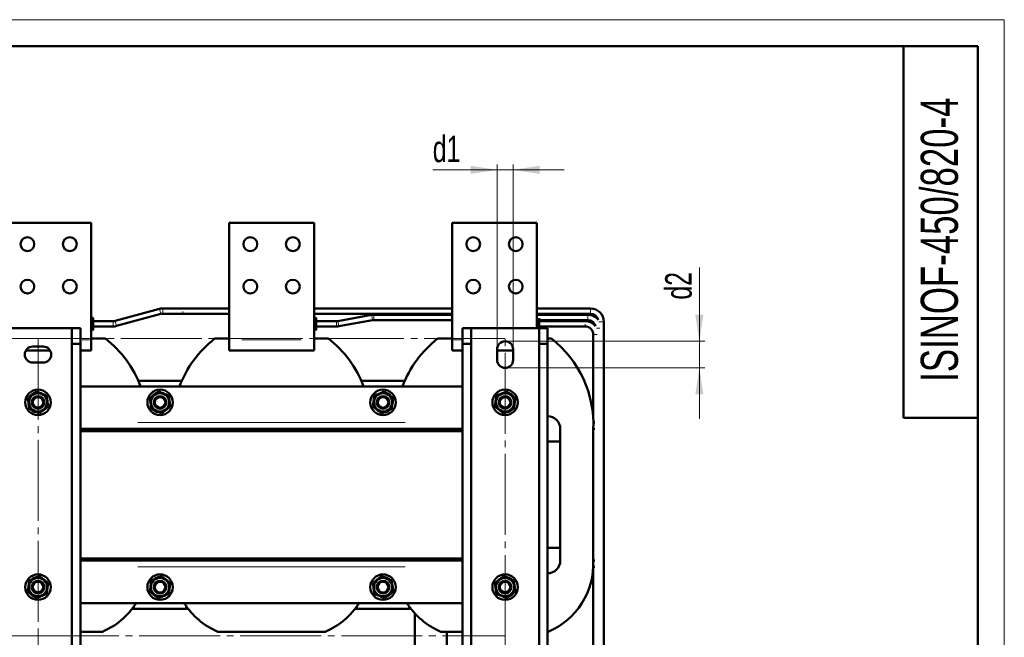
# Model space of a CAD drawing. Header units: millimetres. Extents: x 0 to 1485, y 0 to 2100.
# Tile 7 of 7: x 558 to 1485, y 1518 to 2100. Entities that reach past the tile are written whole.
import ezdxf

# ---------------------------------------------------------------- set-up
doc = ezdxf.new("R2010")
doc.units = ezdxf.units.MM
doc.header["$LTSCALE"] = 5
doc.linetypes.add('SLD-Осевая', pattern=[19.05, 15.24, -1.27, 1.27, -1.27])
doc.linetypes.add('SLD-Сплошная', pattern=[0])
doc.styles.add('SLDTEXTSTYLE0', font='TXT', dxfattribs={"width": 0.7})
doc.styles.add('SLDTEXTSTYLE1', font='TXT', dxfattribs={"width": 0.7, "bigfont": 'bigfont'})
doc.dimstyles.new('SLDDIMSTYLE0', dxfattribs={"dimtxt": 25, "dimasz": 25, "dimexe": 0, "dimexo": 0.0625, "dimgap": 6.25, "dimtad": 2, "dimdec": 1, "dimrnd": 1e-09, "dimzin": 12, "dimdsep": 46, "dimtxsty": 'SLDTEXTSTYLE0', "dimsah": 1, "dimcen": 0.09, "dimadec": 0, "dimazin": 3, "dimtfac": 1, "dimtdec": 3, "dimtofl": 0, "dimtmove": 0, "dimatfit": 3, "dimfxl": 1, "dimfrac": 2, "dimtolj": 1, "dimtzin": 12, "dimarcsym": 0})
doc.dimstyles.new('SLDDIMSTYLE1', dxfattribs={"dimtxt": 25, "dimasz": 25, "dimexe": 0, "dimexo": 0.0625, "dimgap": 6.25, "dimtad": 2, "dimdec": 1, "dimrnd": 1e-09, "dimzin": 12, "dimdsep": 46, "dimtxsty": 'SLDTEXTSTYLE0', "dimsah": 1, "dimcen": 0.09, "dimadec": 0, "dimazin": 3, "dimtfac": 1, "dimtdec": 3, "dimtmove": 0, "dimatfit": 0, "dimfxl": 1, "dimfrac": 2, "dimtolj": 1, "dimtzin": 12, "dimarcsym": 0})

# ---------------------------------------------------------------- blocks, each defined once
blk = doc.blocks.new('_D_2')
at = {"color": 7, "linetype": 'SLD-Сплошная', "lineweight": 0}
for p, q in [((574.78, 1519.55), (574.78, 1249.59)), ((1014.78, 1519.55), (1014.78, 1249.59)), ((574.78, 1254.59), (1014.78, 1254.59))]:
    blk.add_line(p, q, dxfattribs=at)
at = {"color": 7, "linetype": 'SLD-Сплошная', "lineweight": 18}
for points in [[(574.78, 1254.59), (599.78, 1250.75), (599.78, 1258.44)], [(1014.78, 1254.59), (989.78, 1258.44), (989.78, 1250.75)]]:
    blk.add_solid(points, dxfattribs=at)
at = {"color": 7, "linetype": 'SLD-Сплошная', "lineweight": 18, "insert": (779.68, 1286.82), "char_height": 25, "attachment_point": 1, "style": 'SLDTEXTSTYLE1'}
blk.add_mtext('Ш1', dxfattribs=at)
blk = doc.blocks.new('_D_3')
at = {"color": 7, "linetype": 'SLD-Сплошная', "lineweight": 0}
for p, q in [((574.73, 1799.6), (429.78, 1799.6)), ((434.78, 1799.6), (434.78, 1519.6)), ((574.73, 1519.6), (429.78, 1519.6))]:
    blk.add_line(p, q, dxfattribs=at)
at = {"color": 7, "linetype": 'SLD-Сплошная', "lineweight": 18}
for points in [[(434.78, 1799.6), (430.94, 1774.6), (438.63, 1774.6)], [(434.78, 1519.6), (438.63, 1544.6), (430.94, 1544.6)]]:
    blk.add_solid(points, dxfattribs=at)
at = {"color": 7, "linetype": 'SLD-Сплошная', "lineweight": 18, "insert": (402.56, 1647.17), "char_height": 25, "attachment_point": 1, "rotation": 90, "style": 'SLDTEXTSTYLE1'}
blk.add_mtext('Г1', dxfattribs=at)
blk = doc.blocks.new('_D_4')
at = {"color": 7, "linetype": 'SLD-Сплошная', "lineweight": 0}
for p, q in [((1197.76, 1797.1), (1197.76, 1866.56)), ((1014.83, 1797.1), (1202.76, 1797.1)), ((1197.76, 1797.1), (1197.76, 1772.1)), ((1014.83, 1772.1), (1202.76, 1772.1)), ((1197.76, 1772.1), (1197.76, 1724.02))]:
    blk.add_line(p, q, dxfattribs=at)
at = {"color": 7, "linetype": 'SLD-Сплошная', "lineweight": 18}
for points in [[(1197.76, 1797.1), (1201.61, 1822.1), (1193.91, 1822.1)], [(1197.76, 1772.1), (1193.91, 1747.1), (1201.61, 1747.1)]]:
    blk.add_solid(points, dxfattribs=at)
at = {"color": 7, "linetype": 'SLD-Сплошная', "lineweight": 18, "insert": (1165.53, 1836.35), "char_height": 25, "attachment_point": 1, "rotation": 90, "style": 'SLDTEXTSTYLE0'}
blk.add_mtext('d2', dxfattribs=at)
blk = doc.blocks.new('_D_6')
at = {"color": 7, "linetype": 'SLD-Сплошная', "lineweight": 0}
for p, q in [((1007.28, 1958.6), (946.63, 1958.6)), ((1007.28, 1789.65), (1007.28, 1963.6)), ((1007.28, 1958.6), (1022.28, 1958.6)), ((1022.28, 1789.65), (1022.28, 1963.6)), ((1022.28, 1958.6), (1070.36, 1958.6))]:
    blk.add_line(p, q, dxfattribs=at)
at = {"color": 7, "linetype": 'SLD-Сплошная', "lineweight": 18}
for points in [[(1007.28, 1958.6), (982.28, 1962.44), (982.28, 1954.75)], [(1022.28, 1958.6), (1047.28, 1954.75), (1047.28, 1962.44)]]:
    blk.add_solid(points, dxfattribs=at)
at = {"color": 7, "linetype": 'SLD-Сплошная', "lineweight": 18, "insert": (946.63, 1990.83), "char_height": 25, "attachment_point": 1, "style": 'SLDTEXTSTYLE0'}
blk.add_mtext('d1', dxfattribs=at)

msp = doc.modelspace()

# ---------------------------------------------------------------- linework, layer by layer
at = {"color": 7, "linetype": 'SLD-Сплошная', "lineweight": 18}
for p, q in [((0, 2100), (1485, 2100)), ((1485, 2100), (1485, 0))]:
    msp.add_line(p, q, dxfattribs=at)
at = {"color": 7, "linetype": 'SLD-Сплошная', "lineweight": 50}
for p, q in [((1460, 2075), (100, 2075)), ((1390, 2075), (1390, 1725)), ((1460, 25), (1460, 2075)), ((544.78, 1908.6), (624.78, 1908.6)), ((624.78, 1908.6), (624.78, 1798.6)), ((754.78, 1908.6), (834.78, 1908.6)), ((754.78, 1908.6), (754.78, 1798.6)), ((834.78, 1908.6), (834.78, 1798.6)), ((964.78, 1908.6), (1044.78, 1908.6)), ((964.78, 1908.6), (964.78, 1798.6)), ((1044.78, 1908.6), (1044.78, 1809.6)), ((689.25, 1827.66), (647.51, 1816.36)), ((711.19, 1828.1), (692.52, 1828.1)), ((754.78, 1828.1), (711.19, 1828.1)), ((964.78, 1828.1), (834.78, 1828.1)), ((1095.26, 1828.1), (1044.78, 1828.1)), ((626.78, 1819.12), (624.78, 1819.12)), ((648.82, 1811.53), (690.56, 1822.84)), ((692.52, 1823.1), (711.19, 1823.1)), ((711.19, 1823.1), (754.78, 1823.1)), ((834.78, 1823.1), (964.78, 1823.1)), ((836.78, 1819.12), (834.78, 1819.12)), ((888.96, 1821.9), (857.31, 1816.22)), ((964.78, 1822.1), (891.17, 1822.1)), ((1044.78, 1823.1), (1095.26, 1823.1)), ((1092.76, 1822.1), (1044.78, 1822.1)), ((1046.78, 1818.78), (1046.78, 1818.69)), ((606.78, 1809.6), (542.78, 1809.6)), ((614.78, 1809.6), (606.78, 1809.6)), ((606.78, 1794.6), (606.78, 1809.6)), ((614.78, 1809.6), (614.78, 1794.6)), ((626.78, 1817.44), (626.78, 1809.75)), ((645.55, 1816.1), (626.78, 1816.1)), ((626.78, 1811.1), (645.55, 1811.1)), ((836.78, 1817.44), (836.78, 1809.75)), ((855.99, 1816.1), (836.78, 1816.1)), ((836.78, 1811.1), (855.99, 1811.1)), ((858.2, 1811.3), (889.85, 1816.98)), ((891.17, 1817.1), (964.78, 1817.1)), ((982.78, 1809.6), (974.78, 1809.6)), ((974.78, 1809.6), (974.78, 1794.6)), ((982.78, 1809.6), (982.78, 1794.6)), ((1046.78, 1809.6), (982.78, 1809.6)), ((1046.78, 1817.44), (1046.78, 1809.75)), ((1046.78, 1817.1), (1092.76, 1817.1)), ((1090.26, 1816.1), (1046.78, 1816.1)), ((1046.78, 1811.1), (1090.26, 1811.1)), ((1054.78, 1809.6), (1046.78, 1809.6)), ((1046.78, 1794.6), (1046.78, 1809.6)), ((1054.78, 1794.6), (1054.78, 1809.6)), ((1107.76, 1497.11), (1107.76, 1815.6)), ((624.78, 1808.07), (626.78, 1808.07)), ((624.78, 1799.6), (638.39, 1799.6)), ((741.18, 1799.6), (754.78, 1799.6)), ((834.78, 1808.07), (836.78, 1808.07)), ((834.78, 1799.6), (848.39, 1799.6)), ((951.18, 1799.6), (964.78, 1799.6)), ((1054.78, 1799.6), (1058.39, 1799.6)), ((1097.76, 1803.6), (1097.76, 1724.24)), ((569.78, 1792.1), (579.78, 1792.1)), ((606.78, 1794.6), (614.78, 1794.6)), ((606.78, 1444.6), (606.78, 1794.6)), ((614.78, 1794.6), (614.78, 1444.6)), ((624.78, 1798.6), (624.78, 1788.6)), ((754.78, 1798.6), (754.78, 1788.6)), ((834.78, 1798.6), (834.78, 1788.6)), ((964.78, 1798.6), (964.78, 1788.6)), ((982.78, 1794.6), (974.78, 1794.6)), ((974.78, 1794.6), (974.78, 1444.6)), ((982.78, 1794.6), (982.78, 1444.6)), ((1046.78, 1444.6), (1046.78, 1794.6)), ((1046.78, 1794.6), (1054.78, 1794.6)), ((1054.78, 1794.6), (1054.78, 1444.6)), ((586.13, 1788.6), (563.44, 1788.6)), ((624.78, 1788.6), (614.78, 1788.6)), ((834.78, 1788.6), (754.78, 1788.6)), ((974.78, 1788.6), (964.78, 1788.6)), ((1007.28, 1779.6), (1007.28, 1789.6)), ((1022.28, 1788.6), (1007.28, 1788.6)), ((1022.28, 1789.6), (1022.28, 1779.6)), ((579.78, 1777.1), (569.78, 1777.1)), ((974.78, 1754.6), (614.78, 1754.6)), ((710.25, 1759.92), (669.32, 1759.92)), ((920.25, 1759.92), (879.32, 1759.92)), ((569.54, 1731.62), (568.71, 1732.23)), ((569.54, 1731.62), (569.68, 1731.97)), ((571.34, 1731.28), (571.13, 1730.78)), ((684.54, 1731.62), (683.71, 1732.23)), ((684.54, 1731.62), (684.68, 1731.97)), ((686.34, 1731.28), (686.13, 1730.78)), ((903.44, 1730.78), (903.23, 1731.28)), ((904.88, 1731.97), (905.03, 1731.62)), ((905.9, 1732.26), (905.03, 1731.62)), ((1018.44, 1730.78), (1018.23, 1731.28)), ((1019.88, 1731.97), (1020.03, 1731.62)), ((1020.9, 1732.26), (1020.03, 1731.62)), ((1099.38, 1720.6), (1097.88, 1720.6)), ((1390, 1725), (1460, 1725)), ((634.78, 1714.6), (614.78, 1714.6)), ((614.78, 1712.6), (634.78, 1712.6)), ((974.78, 1712.6), (614.78, 1712.6)), ((744.78, 1714.6), (634.78, 1714.6)), ((634.78, 1712.6), (634.78, 1714.6)), ((634.78, 1712.6), (634.78, 1712.6)), ((646.78, 1712.6), (646.78, 1714.6)), ((677.8, 1714.6), (677.78, 1714.22)), ((677.78, 1714.22), (677.78, 1712.6)), ((677.8, 1714.6), (701.77, 1714.6)), ((701.78, 1714.22), (701.77, 1714.6)), ((701.78, 1712.6), (701.78, 1714.22)), ((732.78, 1712.6), (732.78, 1714.6)), ((844.78, 1714.6), (744.78, 1714.6)), ((744.78, 1712.6), (744.78, 1714.6)), ((744.78, 1712.6), (844.78, 1712.6)), ((744.78, 1712.6), (744.78, 1712.6)), ((789.78, 1712.6), (789.78, 1712.6)), ((799.78, 1712.6), (799.78, 1712.6)), ((954.78, 1714.6), (844.78, 1714.6)), ((844.78, 1712.6), (844.78, 1714.6)), ((844.78, 1712.6), (844.78, 1712.6)), ((856.78, 1712.6), (856.78, 1714.6)), ((887.8, 1714.6), (887.78, 1714.22)), ((887.78, 1714.22), (887.78, 1712.6)), ((887.8, 1714.6), (911.77, 1714.6)), ((911.78, 1714.22), (911.77, 1714.6)), ((911.78, 1712.6), (911.78, 1714.22)), ((942.78, 1712.6), (942.78, 1714.6)), ((974.78, 1714.6), (954.78, 1714.6)), ((954.78, 1712.6), (954.78, 1714.6)), ((954.78, 1712.6), (974.78, 1712.6)), ((954.78, 1712.6), (954.78, 1712.6)), ((1066.78, 1590.6), (1066.78, 1714.6)), ((1066.78, 1714.6), (1066.78, 1702.6)), ((1097.76, 1714.6), (1099.38, 1714.6)), ((1097.78, 1714.22), (1097.78, 1590.66)), ((1066.78, 1702.6), (1054.78, 1702.6)), ((1054.78, 1602.6), (1066.78, 1602.6)), ((1066.78, 1602.6), (1066.78, 1590.6)), ((634.78, 1592.59), (614.78, 1592.59)), ((974.78, 1592.59), (614.78, 1592.59)), ((614.78, 1590.59), (634.78, 1590.59)), ((634.78, 1592.59), (634.78, 1590.59)), ((634.78, 1592.59), (634.78, 1592.59)), ((634.78, 1590.59), (744.78, 1590.59)), ((646.78, 1590.6), (646.78, 1592.59)), ((677.78, 1592.59), (677.78, 1590.66)), ((701.78, 1590.59), (677.79, 1590.59)), ((701.78, 1590.66), (701.78, 1592.59)), ((732.78, 1590.6), (732.78, 1592.59)), ((744.78, 1592.59), (744.78, 1590.59)), ((844.78, 1592.59), (744.78, 1592.59)), ((744.78, 1592.59), (744.78, 1592.59)), ((744.78, 1590.59), (844.78, 1590.59)), ((789.78, 1592.59), (789.78, 1592.59)), ((799.78, 1592.59), (799.78, 1592.59)), ((844.78, 1592.59), (844.78, 1590.59)), ((844.78, 1592.59), (844.78, 1592.59)), ((844.78, 1590.59), (954.78, 1590.59)), ((856.78, 1590.6), (856.78, 1592.59)), ((887.78, 1592.59), (887.78, 1590.66)), ((911.78, 1590.59), (887.79, 1590.59)), ((911.78, 1590.66), (911.78, 1592.59)), ((942.78, 1590.6), (942.78, 1592.59)), ((954.78, 1592.59), (954.78, 1590.59)), ((974.78, 1592.59), (954.78, 1592.59)), ((954.78, 1592.59), (954.78, 1592.59)), ((954.78, 1590.59), (974.78, 1590.59)), ((1099.38, 1590.59), (1097.76, 1590.59)), ((1099.38, 1584.59), (1097.76, 1584.59)), ((1097.76, 1584.21), (1097.76, 1502.11)), ((568.67, 1572.93), (569.54, 1573.57)), ((569.68, 1573.22), (569.54, 1573.57)), ((571.13, 1574.41), (571.34, 1573.91)), ((683.67, 1572.93), (684.54, 1573.57)), ((684.68, 1573.22), (684.54, 1573.57)), ((686.13, 1574.41), (686.34, 1573.91)), ((903.23, 1573.91), (903.44, 1574.41)), ((905.03, 1573.57), (904.88, 1573.22)), ((905.03, 1573.57), (905.86, 1572.96)), ((1018.23, 1573.91), (1018.44, 1574.41)), ((1020.03, 1573.57), (1019.88, 1573.22)), ((1020.03, 1573.57), (1020.86, 1572.96)), ((614.78, 1550.59), (974.78, 1550.59)), ((663.43, 1545.28), (665.78, 1545.28)), ((665.78, 1545.28), (713.78, 1545.28)), ((713.78, 1545.28), (716.14, 1545.28)), ((873.43, 1545.28), (875.78, 1545.28)), ((875.78, 1545.28), (923.78, 1545.28)), ((923.78, 1545.28), (926.14, 1545.28)), ((929.78, 1540.91), (929.78, 1484.61)), ((635.4, 1523.6), (614.78, 1523.6)), ((845.4, 1523.6), (744.17, 1523.6)), ((974.78, 1523.6), (954.17, 1523.6)), ((959.78, 1523.6), (959.78, 1484.61)), ((1055.4, 1523.6), (1054.78, 1523.6))]:
    msp.add_line(p, q, dxfattribs=at)
at = {"color": 8, "linetype": 'SLD-Сплошная', "lineweight": 18}
for p, q in [((689.25, 1827.66), (690.56, 1822.84)), ((692.52, 1828.1), (692.52, 1823.1)), ((1095.26, 1823.1), (1095.26, 1828.1)), ((626.48, 1818.69), (625.08, 1818.69)), ((836.48, 1818.69), (835.08, 1818.69)), ((888.96, 1821.9), (889.41, 1819.44)), ((889.41, 1819.44), (889.85, 1816.98)), ((891.17, 1822.1), (891.17, 1817.1)), ((1046.48, 1818.69), (1045.08, 1818.69)), ((1092.76, 1822.1), (1092.76, 1817.1)), ((625.08, 1817.44), (626.48, 1817.44)), ((626.48, 1809.75), (625.08, 1809.75)), ((645.55, 1816.1), (645.55, 1813.6)), ((645.55, 1813.6), (645.55, 1811.1)), ((647.51, 1816.36), (648.82, 1811.53)), ((835.08, 1817.44), (836.48, 1817.44)), ((836.48, 1809.75), (835.08, 1809.75)), ((855.99, 1816.1), (855.99, 1811.1)), ((857.31, 1816.22), (858.2, 1811.3)), ((1045.08, 1817.44), (1046.48, 1817.44)), ((1046.48, 1809.75), (1045.08, 1809.75)), ((1102.76, 1809.6), (1100.71, 1809.6)), ((1104.01, 1809.6), (1102.76, 1809.6)), ((1103.21, 1815.6), (1107.76, 1815.6)), ((625.08, 1808.5), (626.48, 1808.5)), ((835.08, 1808.5), (836.48, 1808.5)), ((1100.26, 1803.6), (1097.76, 1803.6)), ((1101.51, 1803.6), (1100.26, 1803.6)), ((616.28, 1798.6), (623.28, 1798.6)), ((766.78, 1798.6), (822.78, 1798.6)), ((966.28, 1798.6), (973.28, 1798.6)), ((920.78, 1720.6), (668.78, 1720.6)), ((668.78, 1584.59), (920.78, 1584.59)), ((665.78, 1545.76), (665.78, 1548.04)), ((713.78, 1545.76), (713.78, 1548.04)), ((875.78, 1545.76), (875.78, 1548.04)), ((923.78, 1545.76), (923.78, 1548.04))]:
    msp.add_line(p, q, dxfattribs=at)
at = {"color": 7, "linetype": 'SLD-Осевая', "lineweight": 18}
for p, q in [((1014.78, 1799.6), (574.78, 1799.6)), ((574.78, 1799.6), (574.78, 1519.6)), ((1014.78, 1519.6), (1014.78, 1799.6)), ((574.78, 1519.6), (1014.78, 1519.6))]:
    msp.add_line(p, q, dxfattribs=at)
at = {"color": 7, "linetype": 'SLD-Сплошная', "lineweight": 50, "flags": 128}
for points in [[(574.27, 1730.06), (572.92, 1730.23), (571.13, 1730.78)], [(689.27, 1730.06), (687.92, 1730.23), (686.13, 1730.78)], [(903.44, 1730.78), (901.65, 1730.23), (900.63, 1730.08)], [(1018.44, 1730.78), (1016.65, 1730.23), (1015.63, 1730.08)], [(571.13, 1574.41), (572.92, 1574.96), (573.94, 1575.11)], [(686.13, 1574.41), (687.92, 1574.96), (688.94, 1575.11)], [(900.3, 1575.13), (901.65, 1574.96), (903.44, 1574.41)], [(1015.3, 1575.13), (1016.65, 1574.96), (1018.44, 1574.41)]]:
    msp.add_lwpolyline(points, dxfattribs=at)
at = {"color": 7, "linetype": 'SLD-Сплошная', "lineweight": 50}
for centre, radius in [((564.78, 1888.6), 6.5), ((604.78, 1888.6), 6.5), ((774.78, 1888.6), 6.5), ((814.78, 1888.6), 6.5), ((984.78, 1888.6), 6.5), ((1024.78, 1888.6), 6.5), ((564.78, 1848.6), 6.5), ((604.78, 1848.6), 6.5), ((774.78, 1848.6), 6.5), ((814.78, 1848.6), 6.5), ((984.78, 1848.6), 6.5), ((1024.78, 1848.6), 6.5), ((574.78, 1739.6), 12), ((574.78, 1739.6), 8.63), ((574.78, 1739.6), 6), ((574.78, 1739.6), 4.96), ((689.78, 1739.6), 12), ((689.78, 1739.6), 8.63), ((689.78, 1739.6), 6), ((689.78, 1739.6), 5), ((899.78, 1739.6), 12), ((899.78, 1739.6), 8.63), ((899.78, 1739.6), 6), ((899.78, 1739.6), 5), ((1014.78, 1739.6), 12), ((1014.78, 1739.6), 8.63), ((1014.78, 1739.6), 6), ((1014.78, 1739.6), 4.96), ((574.78, 1565.59), 12), ((689.78, 1565.59), 12), ((899.78, 1565.59), 12), ((1014.78, 1565.59), 12), ((574.78, 1565.59), 8.63), ((574.78, 1565.59), 6), ((574.78, 1565.59), 4.96), ((689.78, 1565.59), 8.63), ((689.78, 1565.59), 6), ((689.78, 1565.59), 5), ((899.78, 1565.59), 8.63), ((899.78, 1565.59), 6), ((899.78, 1565.59), 5), ((1014.78, 1565.59), 8.63), ((1014.78, 1565.59), 6), ((1014.78, 1565.59), 4.96)]:
    msp.add_circle(centre, radius, dxfattribs=at)
for centre, radius, start, end in [((692.52, 1815.6), 12.5, 90, 105.15287), ((1095.26, 1815.6), 12.5, 0, 90), ((692.52, 1815.6), 7.5, 90, 105.15287), ((891.17, 1809.6), 12.5, 90, 100.18312), ((1092.76, 1809.6), 12.5, 38.47066, 90), ((1095.26, 1815.6), 7.5, 13.70108, 90), ((645.55, 1823.6), 7.5, 270, 285.15287), ((645.55, 1823.6), 12.5, 270, 285.15287), ((855.99, 1823.6), 7.5, 270, 280.18312), ((855.99, 1823.6), 12.5, 270, 280.18312), ((891.17, 1809.6), 7.5, 90, 100.18312), ((1090.26, 1803.6), 12.5, 38.46833, 89.99066), ((1090.26, 1803.6), 7.5, 360, 90), ((1092.76, 1809.6), 7.5, 13.69087, 90), ((575.88, 1718.98), 102.01, 20.43704, 52.21608), ((803.68, 1718.98), 102.01, 127.78392, 159.56296), ((785.88, 1718.98), 102.01, 20.43704, 52.21608), ((1013.68, 1718.98), 102.01, 127.78392, 159.56296), ((995.88, 1718.98), 102.01, 357.32686, 52.21608), ((569.78, 1784.6), 7.5, 90, 270), ((579.78, 1784.6), 7.5, 270, 90), ((1014.78, 1789.6), 7.5, 0, 180), ((1014.78, 1779.6), 7.5, 180, 0), ((574.78, 1739.6), 9.55, 110.38723, 145.31678), ((689.78, 1739.6), 9.55, 110.38723, 145.31678), ((899.78, 1739.6), 9.55, 35.8139, 71.22311), ((1014.78, 1739.6), 9.55, 35.8139, 71.22311), ((574.78, 1739.6), 9.55, 236.67553, 247.47733), ((689.78, 1739.6), 9.55, 236.67553, 247.47733), ((899.78, 1739.6), 9.55, 292.52267, 303.32447), ((1014.78, 1739.6), 9.55, 292.52267, 303.32447), ((1054.78, 1714.6), 12, 0, 90), ((1054.78, 1590.6), 12, 270, 0), ((1028.22, 1587.7), 69.63, 292.98017, 2.43598), ((574.78, 1565.59), 9.55, 112.52267, 123.32447), ((689.78, 1565.59), 9.55, 112.52267, 123.32447), ((899.78, 1565.59), 9.55, 56.67553, 67.47733), ((1014.78, 1565.59), 9.55, 56.67553, 67.47733), ((574.78, 1565.59), 9.55, 215.8139, 251.22311), ((689.78, 1565.59), 9.55, 215.8139, 251.22311), ((899.78, 1565.59), 9.55, 290.38723, 325.31678), ((1014.78, 1565.59), 9.55, 290.38723, 325.31678), ((608.22, 1587.7), 69.63, 292.98017, 327.79421), ((771.35, 1587.7), 69.63, 212.20579, 247.01983), ((818.22, 1587.7), 69.63, 292.98017, 327.79421), ((981.35, 1587.7), 69.63, 212.20579, 247.01983)]:
    msp.add_arc(centre, radius, start, end, dxfattribs=at)
at = {"color": 8, "linetype": 'SLD-Сплошная', "lineweight": 18}
for points, knots in [([(711.19, 1828.03), (711.19, 1828), (711.19, 1827.93), (711.19, 1827.58), (711.19, 1827.37)], [0, 0, 0, 0, 0.381022, 1, 1, 1, 1]), ([(711.19, 1825.23), (711.19, 1825.03), (711.19, 1824.5), (711.19, 1824.09), (711.19, 1823.83)], [0, 0, 0, 0, 0.381022, 1, 1, 1, 1]), ([(1090.26, 1816.02), (1090.26, 1816), (1090.26, 1815.93), (1090.26, 1815.58), (1090.26, 1815.37)], [0, 0, 0, 0, 0.381021, 1, 1, 1, 1]), ([(1090.26, 1813.23), (1090.26, 1813.03), (1090.26, 1812.5), (1090.26, 1812.09), (1090.26, 1811.83)], [0, 0, 0, 0, 0.381021, 1, 1, 1, 1])]:
    msp.add_open_spline(points, degree=3, knots=knots, dxfattribs=at)
at = {"color": 7, "linetype": 'SLD-Сплошная', "lineweight": 50}
for points, knots in [([(626.78, 1819.12), (626.78, 1819.12), (626.78, 1819.12), (626.78, 1819.1), (626.78, 1819.08), (626.78, 1819.05), (626.78, 1819), (626.78, 1818.93), (626.78, 1818.82), (626.78, 1818.74), (626.78, 1818.69)], [0, 0, 0, 0, 0.101331, 0.202381, 0.303357, 0.404464, 0.505908, 0.67067, 0.83507, 1, 1, 1, 1]), ([(626.78, 1818.69), (626.78, 1818.68), (626.78, 1818.65), (626.78, 1818.6), (626.78, 1818.54), (626.78, 1818.46), (626.78, 1818.34), (626.78, 1818.18), (626.78, 1818.01), (626.78, 1817.82), (626.78, 1817.63), (626.78, 1817.5), (626.78, 1817.44)], [0, 0, 0, 0, 0.0612896, 0.1223697, 0.1835321, 0.2450677, 0.3722395, 0.5000694, 0.6272313, 0.7550708, 0.8773622, 1, 1, 1, 1]), ([(836.78, 1819.12), (836.78, 1819.12), (836.78, 1819.12), (836.78, 1819.1), (836.78, 1819.08), (836.78, 1819.05), (836.78, 1819), (836.78, 1818.93), (836.78, 1818.82), (836.78, 1818.74), (836.78, 1818.69)], [0, 0, 0, 0, 0.101331, 0.202381, 0.303357, 0.404464, 0.505908, 0.67067, 0.83507, 1, 1, 1, 1]), ([(836.78, 1818.69), (836.78, 1818.68), (836.78, 1818.65), (836.78, 1818.6), (836.78, 1818.54), (836.78, 1818.46), (836.78, 1818.34), (836.78, 1818.18), (836.78, 1818.01), (836.78, 1817.82), (836.78, 1817.63), (836.78, 1817.5), (836.78, 1817.44)], [0, 0, 0, 0, 0.06129, 0.12237, 0.183532, 0.245068, 0.372239, 0.500069, 0.627231, 0.755071, 0.877362, 1, 1, 1, 1]), ([(1046.78, 1818.69), (1046.78, 1818.68), (1046.78, 1818.65), (1046.78, 1818.6), (1046.78, 1818.54), (1046.78, 1818.46), (1046.78, 1818.34), (1046.78, 1818.18), (1046.78, 1818.01), (1046.78, 1817.82), (1046.78, 1817.63), (1046.78, 1817.5), (1046.78, 1817.44)], [0, 0, 0, 0, 0.06129, 0.12237, 0.183532, 0.245068, 0.372239, 0.500069, 0.627231, 0.755071, 0.877362, 1, 1, 1, 1]), ([(626.78, 1809.75), (626.78, 1809.49), (626.78, 1809.23), (626.78, 1808.79), (626.78, 1808.61), (626.78, 1808.5)], [0, 0, 0, 0, 0.5, 0.5, 1, 1, 1, 1]), ([(836.78, 1809.75), (836.78, 1809.49), (836.78, 1809.23), (836.78, 1808.79), (836.78, 1808.61), (836.78, 1808.5)], [0, 0, 0, 0, 0.5, 0.5, 1, 1, 1, 1]), ([(626.78, 1808.5), (626.78, 1808.38), (626.78, 1808.15), (626.78, 1808.03), (626.78, 1808.07), (626.78, 1808.07)], [0, 0, 0, 0, 0.489276, 0.978551, 1, 1, 1, 1]), ([(836.78, 1808.5), (836.78, 1808.38), (836.78, 1808.15), (836.78, 1808.03), (836.78, 1808.07), (836.78, 1808.07)], [0, 0, 0, 0, 0.489276, 0.978551, 1, 1, 1, 1]), ([(573.43, 1749.9), (572.76, 1749.38), (572.08, 1748.86), (570.71, 1747.81), (570.02, 1747.28), (568.97, 1746.48), (568.61, 1746.21), (567.92, 1745.67), (567.57, 1745.41), (566.54, 1744.62), (565.86, 1744.09), (565.18, 1743.58)], [0, 0, 0, 0, 0.25, 0.25, 0.5, 0.5, 0.625, 0.625, 0.75, 0.75, 1, 1, 1, 1]), ([(583.03, 1745.92), (582.25, 1746.24), (581.46, 1746.57), (579.87, 1747.23), (579.06, 1747.57), (577.84, 1748.07), (577.43, 1748.24), (576.62, 1748.58), (576.22, 1748.75), (575.01, 1749.25), (574.22, 1749.58), (573.43, 1749.9)], [0, 0, 0, 0, 0.25, 0.25, 0.5, 0.5, 0.625, 0.625, 0.75, 0.75, 1, 1, 1, 1]), ([(584.38, 1735.62), (584.27, 1736.46), (584.16, 1737.3), (583.94, 1739.02), (583.82, 1739.88), (583.65, 1741.2), (583.59, 1741.64), (583.48, 1742.51), (583.42, 1742.94), (583.25, 1744.23), (583.14, 1745.08), (583.03, 1745.92)], [0, 0, 0, 0, 0.25, 0.25, 0.5, 0.5, 0.625, 0.625, 0.75, 0.75, 1, 1, 1, 1]), ([(688.43, 1749.9), (687.76, 1749.38), (687.08, 1748.86), (685.71, 1747.81), (685.02, 1747.28), (683.97, 1746.48), (683.61, 1746.21), (682.92, 1745.67), (682.57, 1745.41), (681.54, 1744.62), (680.86, 1744.09), (680.18, 1743.58)], [0, 0, 0, 0, 0.25, 0.25, 0.5, 0.5, 0.625, 0.625, 0.75, 0.75, 1, 1, 1, 1]), ([(698.03, 1745.92), (697.25, 1746.24), (696.46, 1746.57), (694.87, 1747.23), (694.06, 1747.57), (692.84, 1748.07), (692.43, 1748.24), (691.62, 1748.58), (691.22, 1748.75), (690.01, 1749.25), (689.22, 1749.58), (688.43, 1749.9)], [0, 0, 0, 0, 0.25, 0.25, 0.5, 0.5, 0.625, 0.625, 0.75, 0.75, 1, 1, 1, 1]), ([(699.38, 1735.62), (699.27, 1736.46), (699.16, 1737.3), (698.94, 1739.02), (698.82, 1739.88), (698.65, 1741.2), (698.59, 1741.64), (698.48, 1742.51), (698.42, 1742.94), (698.25, 1744.23), (698.14, 1745.08), (698.03, 1745.92)], [0, 0, 0, 0, 0.25, 0.25, 0.5, 0.5, 0.625, 0.625, 0.75, 0.75, 1, 1, 1, 1]), ([(891.54, 1745.92), (891.43, 1745.08), (891.32, 1744.23), (891.09, 1742.52), (890.98, 1741.65), (890.8, 1740.34), (890.75, 1739.9), (890.63, 1739.03), (890.58, 1738.6), (890.41, 1737.31), (890.3, 1736.46), (890.18, 1735.62)], [0, 0, 0, 0, 0.25, 0.25, 0.5, 0.5, 0.625, 0.625, 0.75, 0.75, 1, 1, 1, 1]), ([(901.14, 1749.9), (900.35, 1749.58), (899.56, 1749.25), (897.96, 1748.58), (897.15, 1748.25), (895.94, 1747.75), (895.54, 1747.58), (894.72, 1747.24), (894.32, 1747.07), (893.11, 1746.57), (892.32, 1746.25), (891.54, 1745.92)], [0, 0, 0, 0, 0.25, 0.25, 0.5, 0.5, 0.625, 0.625, 0.75, 0.75, 1, 1, 1, 1]), ([(909.38, 1743.58), (908.71, 1744.09), (908.03, 1744.61), (906.66, 1745.66), (905.97, 1746.2), (904.92, 1747), (904.57, 1747.27), (903.87, 1747.81), (903.52, 1748.07), (902.49, 1748.86), (901.81, 1749.38), (901.14, 1749.9)], [0, 0, 0, 0, 0.25, 0.25, 0.5, 0.5, 0.625, 0.625, 0.75, 0.75, 1, 1, 1, 1]), ([(1006.54, 1745.92), (1006.43, 1745.08), (1006.32, 1744.23), (1006.09, 1742.52), (1005.98, 1741.65), (1005.8, 1740.34), (1005.75, 1739.9), (1005.63, 1739.03), (1005.58, 1738.6), (1005.41, 1737.31), (1005.3, 1736.46), (1005.18, 1735.62)], [0, 0, 0, 0, 0.25, 0.25, 0.5, 0.5, 0.625, 0.625, 0.75, 0.75, 1, 1, 1, 1]), ([(1016.14, 1749.9), (1015.35, 1749.58), (1014.56, 1749.25), (1012.96, 1748.58), (1012.15, 1748.25), (1010.94, 1747.75), (1010.54, 1747.58), (1009.72, 1747.24), (1009.32, 1747.07), (1008.11, 1746.57), (1007.32, 1746.25), (1006.54, 1745.92)], [0, 0, 0, 0, 0.25, 0.25, 0.5, 0.5, 0.625, 0.625, 0.75, 0.75, 1, 1, 1, 1]), ([(1024.38, 1743.58), (1023.71, 1744.09), (1023.03, 1744.61), (1021.66, 1745.66), (1020.97, 1746.2), (1019.92, 1747), (1019.57, 1747.27), (1018.87, 1747.81), (1018.52, 1748.07), (1017.49, 1748.86), (1016.81, 1749.38), (1016.14, 1749.9)], [0, 0, 0, 0, 0.25, 0.25, 0.5, 0.5, 0.625, 0.625, 0.75, 0.75, 1, 1, 1, 1]), ([(565.18, 1743.58), (565.29, 1742.74), (565.41, 1741.89), (565.63, 1740.18), (565.74, 1739.31), (565.92, 1738), (565.97, 1737.56), (566.09, 1736.69), (566.15, 1736.25), (566.31, 1734.97), (566.43, 1734.12), (566.54, 1733.27)], [0, 0, 0, 0, 0.25, 0.25, 0.5, 0.5, 0.625, 0.625, 0.75, 0.75, 1, 1, 1, 1]), ([(576.14, 1729.29), (576.81, 1729.81), (577.49, 1730.33), (578.86, 1731.38), (579.55, 1731.91), (580.6, 1732.72), (580.96, 1732.99), (581.65, 1733.52), (582, 1733.79), (583.03, 1734.58), (583.71, 1735.1), (584.38, 1735.62)], [0, 0, 0, 0, 0.25, 0.25, 0.5, 0.5, 0.625, 0.625, 0.75, 0.75, 1, 1, 1, 1]), ([(680.18, 1743.58), (680.29, 1742.74), (680.41, 1741.89), (680.63, 1740.18), (680.74, 1739.31), (680.92, 1738), (680.97, 1737.56), (681.09, 1736.69), (681.15, 1736.25), (681.31, 1734.97), (681.43, 1734.12), (681.54, 1733.27)], [0, 0, 0, 0, 0.25, 0.25, 0.5, 0.5, 0.625, 0.625, 0.75, 0.75, 1, 1, 1, 1]), ([(691.14, 1729.29), (691.81, 1729.81), (692.49, 1730.33), (693.86, 1731.38), (694.55, 1731.91), (695.6, 1732.72), (695.96, 1732.99), (696.65, 1733.52), (697, 1733.79), (698.03, 1734.58), (698.71, 1735.1), (699.38, 1735.62)], [0, 0, 0, 0, 0.25, 0.25, 0.5, 0.5, 0.625, 0.625, 0.75, 0.75, 1, 1, 1, 1]), ([(890.18, 1735.62), (890.86, 1735.1), (891.54, 1734.58), (892.91, 1733.53), (893.6, 1733), (894.65, 1732.19), (895, 1731.92), (895.7, 1731.39), (896.05, 1731.12), (897.08, 1730.33), (897.76, 1729.81), (898.43, 1729.29)], [0, 0, 0, 0, 0.25, 0.25, 0.5, 0.5, 0.625, 0.625, 0.75, 0.75, 1, 1, 1, 1]), ([(908.03, 1733.27), (908.14, 1734.11), (908.25, 1734.96), (908.48, 1736.67), (908.59, 1737.54), (908.76, 1738.85), (908.82, 1739.29), (908.94, 1740.16), (908.99, 1740.6), (909.16, 1741.89), (909.27, 1742.74), (909.38, 1743.58)], [0, 0, 0, 0, 0.25, 0.25, 0.5, 0.5, 0.625, 0.625, 0.75, 0.75, 1, 1, 1, 1]), ([(1005.18, 1735.62), (1005.86, 1735.1), (1006.54, 1734.58), (1007.91, 1733.53), (1008.6, 1733), (1009.65, 1732.19), (1010, 1731.92), (1010.7, 1731.39), (1011.05, 1731.12), (1012.08, 1730.33), (1012.76, 1729.81), (1013.43, 1729.29)], [0, 0, 0, 0, 0.25, 0.25, 0.5, 0.5, 0.625, 0.625, 0.75, 0.75, 1, 1, 1, 1]), ([(1023.03, 1733.27), (1023.14, 1734.11), (1023.25, 1734.96), (1023.48, 1736.67), (1023.59, 1737.54), (1023.76, 1738.85), (1023.82, 1739.29), (1023.94, 1740.16), (1023.99, 1740.6), (1024.16, 1741.89), (1024.27, 1742.74), (1024.38, 1743.58)], [0, 0, 0, 0, 0.25, 0.25, 0.5, 0.5, 0.625, 0.625, 0.75, 0.75, 1, 1, 1, 1]), ([(566.54, 1733.27), (567.32, 1732.95), (568.11, 1732.62), (569.7, 1731.96), (570.5, 1731.63), (571.73, 1731.12), (572.13, 1730.95), (572.95, 1730.62), (573.35, 1730.45), (574.56, 1729.95), (575.35, 1729.62), (576.14, 1729.29)], [0, 0, 0, 0, 0.25, 0.25, 0.5, 0.5, 0.625, 0.625, 0.75, 0.75, 1, 1, 1, 1]), ([(681.54, 1733.27), (682.32, 1732.95), (683.11, 1732.62), (684.7, 1731.96), (685.5, 1731.63), (686.73, 1731.12), (687.13, 1730.95), (687.95, 1730.62), (688.35, 1730.45), (689.56, 1729.95), (690.35, 1729.62), (691.14, 1729.29)], [0, 0, 0, 0, 0.25, 0.25, 0.5, 0.5, 0.625, 0.625, 0.75, 0.75, 1, 1, 1, 1]), ([(898.43, 1729.29), (899.22, 1729.62), (900.01, 1729.95), (901.61, 1730.61), (902.41, 1730.94), (903.63, 1731.45), (904.03, 1731.62), (904.84, 1731.95), (905.25, 1732.12), (906.46, 1732.62), (907.25, 1732.95), (908.03, 1733.27)], [0, 0, 0, 0, 0.25, 0.25, 0.5, 0.5, 0.625, 0.625, 0.75, 0.75, 1, 1, 1, 1]), ([(1013.43, 1729.29), (1014.22, 1729.62), (1015.01, 1729.95), (1016.61, 1730.61), (1017.41, 1730.94), (1018.63, 1731.45), (1019.03, 1731.62), (1019.84, 1731.95), (1020.25, 1732.12), (1021.46, 1732.62), (1022.25, 1732.95), (1023.03, 1733.27)], [0, 0, 0, 0, 0.25, 0.25, 0.5, 0.5, 0.625, 0.625, 0.75, 0.75, 1, 1, 1, 1]), ([(566.54, 1571.92), (566.43, 1571.08), (566.32, 1570.23), (566.09, 1568.52), (565.98, 1567.65), (565.8, 1566.34), (565.75, 1565.9), (565.63, 1565.03), (565.58, 1564.59), (565.41, 1563.3), (565.3, 1562.45), (565.18, 1561.61)], [0, 0, 0, 0, 0.25, 0.25, 0.5, 0.5, 0.625, 0.625, 0.75, 0.75, 1, 1, 1, 1]), ([(576.14, 1575.9), (575.35, 1575.57), (574.56, 1575.24), (572.96, 1574.58), (572.15, 1574.25), (570.94, 1573.74), (570.54, 1573.57), (569.72, 1573.24), (569.32, 1573.07), (568.11, 1572.57), (567.32, 1572.24), (566.54, 1571.92)], [0, 0, 0, 0, 0.25, 0.25, 0.5, 0.5, 0.625, 0.625, 0.75, 0.75, 1, 1, 1, 1]), ([(584.38, 1569.57), (583.71, 1570.09), (583.03, 1570.61), (581.66, 1571.66), (580.97, 1572.19), (579.92, 1573), (579.57, 1573.27), (578.87, 1573.8), (578.52, 1574.07), (577.49, 1574.86), (576.81, 1575.38), (576.14, 1575.9)], [0, 0, 0, 0, 0.25, 0.25, 0.5, 0.5, 0.625, 0.625, 0.75, 0.75, 1, 1, 1, 1]), ([(583.03, 1559.27), (583.14, 1560.11), (583.25, 1560.96), (583.48, 1562.67), (583.59, 1563.54), (583.76, 1564.85), (583.82, 1565.29), (583.94, 1566.16), (583.99, 1566.59), (584.16, 1567.88), (584.27, 1568.73), (584.38, 1569.57)], [0, 0, 0, 0, 0.25, 0.25, 0.5, 0.5, 0.625, 0.625, 0.75, 0.75, 1, 1, 1, 1]), ([(681.54, 1571.92), (681.43, 1571.08), (681.32, 1570.23), (681.09, 1568.52), (680.98, 1567.65), (680.8, 1566.34), (680.75, 1565.9), (680.63, 1565.03), (680.58, 1564.59), (680.41, 1563.3), (680.3, 1562.45), (680.18, 1561.61)], [0, 0, 0, 0, 0.25, 0.25, 0.5, 0.5, 0.625, 0.625, 0.75, 0.75, 1, 1, 1, 1]), ([(691.14, 1575.9), (690.35, 1575.57), (689.56, 1575.24), (687.96, 1574.58), (687.15, 1574.25), (685.94, 1573.74), (685.54, 1573.57), (684.72, 1573.24), (684.32, 1573.07), (683.11, 1572.57), (682.32, 1572.24), (681.54, 1571.92)], [0, 0, 0, 0, 0.25, 0.25, 0.5, 0.5, 0.625, 0.625, 0.75, 0.75, 1, 1, 1, 1]), ([(699.38, 1569.57), (698.71, 1570.09), (698.03, 1570.61), (696.66, 1571.66), (695.97, 1572.19), (694.92, 1573), (694.57, 1573.27), (693.87, 1573.8), (693.52, 1574.07), (692.49, 1574.86), (691.81, 1575.38), (691.14, 1575.9)], [0, 0, 0, 0, 0.25, 0.25, 0.5, 0.5, 0.625, 0.625, 0.75, 0.75, 1, 1, 1, 1]), ([(698.03, 1559.27), (698.14, 1560.11), (698.25, 1560.96), (698.48, 1562.67), (698.59, 1563.54), (698.76, 1564.85), (698.82, 1565.29), (698.94, 1566.16), (698.99, 1566.59), (699.16, 1567.88), (699.27, 1568.73), (699.38, 1569.57)], [0, 0, 0, 0, 0.25, 0.25, 0.5, 0.5, 0.625, 0.625, 0.75, 0.75, 1, 1, 1, 1]), ([(898.43, 1575.9), (897.76, 1575.38), (897.08, 1574.86), (895.71, 1573.81), (895.02, 1573.28), (893.97, 1572.47), (893.61, 1572.2), (892.92, 1571.67), (892.57, 1571.4), (891.54, 1570.61), (890.86, 1570.09), (890.18, 1569.57)], [0, 0, 0, 0, 0.25, 0.25, 0.5, 0.5, 0.625, 0.625, 0.75, 0.75, 1, 1, 1, 1]), ([(890.18, 1569.57), (890.29, 1568.73), (890.41, 1567.89), (890.63, 1566.17), (890.74, 1565.31), (890.92, 1563.99), (890.97, 1563.55), (891.09, 1562.68), (891.15, 1562.25), (891.31, 1560.96), (891.43, 1560.11), (891.54, 1559.27)], [0, 0, 0, 0, 0.25, 0.25, 0.5, 0.5, 0.625, 0.625, 0.75, 0.75, 1, 1, 1, 1]), ([(908.03, 1571.92), (907.25, 1572.24), (906.46, 1572.57), (904.87, 1573.23), (904.06, 1573.56), (902.84, 1574.07), (902.43, 1574.24), (901.62, 1574.57), (901.22, 1574.74), (900.01, 1575.24), (899.22, 1575.57), (898.43, 1575.9)], [0, 0, 0, 0, 0.25, 0.25, 0.5, 0.5, 0.625, 0.625, 0.75, 0.75, 1, 1, 1, 1]), ([(909.38, 1561.61), (909.27, 1562.45), (909.16, 1563.3), (908.94, 1565.01), (908.82, 1565.88), (908.65, 1567.19), (908.59, 1567.63), (908.48, 1568.5), (908.42, 1568.94), (908.25, 1570.22), (908.14, 1571.07), (908.03, 1571.92)], [0, 0, 0, 0, 0.25, 0.25, 0.5, 0.5, 0.625, 0.625, 0.75, 0.75, 1, 1, 1, 1]), ([(1013.43, 1575.9), (1012.76, 1575.38), (1012.08, 1574.86), (1010.71, 1573.81), (1010.02, 1573.28), (1008.97, 1572.47), (1008.61, 1572.2), (1007.92, 1571.67), (1007.57, 1571.4), (1006.54, 1570.61), (1005.86, 1570.09), (1005.18, 1569.57)], [0, 0, 0, 0, 0.25, 0.25, 0.5, 0.5, 0.625, 0.625, 0.75, 0.75, 1, 1, 1, 1]), ([(1005.18, 1569.57), (1005.29, 1568.73), (1005.41, 1567.89), (1005.63, 1566.17), (1005.74, 1565.31), (1005.92, 1563.99), (1005.97, 1563.55), (1006.09, 1562.68), (1006.15, 1562.25), (1006.31, 1560.96), (1006.43, 1560.11), (1006.54, 1559.27)], [0, 0, 0, 0, 0.25, 0.25, 0.5, 0.5, 0.625, 0.625, 0.75, 0.75, 1, 1, 1, 1]), ([(1023.03, 1571.92), (1022.25, 1572.24), (1021.46, 1572.57), (1019.87, 1573.23), (1019.06, 1573.56), (1017.84, 1574.07), (1017.43, 1574.24), (1016.62, 1574.57), (1016.22, 1574.74), (1015.01, 1575.24), (1014.22, 1575.57), (1013.43, 1575.9)], [0, 0, 0, 0, 0.25, 0.25, 0.5, 0.5, 0.625, 0.625, 0.75, 0.75, 1, 1, 1, 1]), ([(1024.38, 1561.61), (1024.27, 1562.45), (1024.16, 1563.3), (1023.94, 1565.01), (1023.82, 1565.88), (1023.65, 1567.19), (1023.59, 1567.63), (1023.48, 1568.5), (1023.42, 1568.94), (1023.25, 1570.22), (1023.14, 1571.07), (1023.03, 1571.92)], [0, 0, 0, 0, 0.25, 0.25, 0.5, 0.5, 0.625, 0.625, 0.75, 0.75, 1, 1, 1, 1]), ([(565.18, 1561.61), (565.86, 1561.1), (566.54, 1560.58), (567.91, 1559.53), (568.6, 1558.99), (569.65, 1558.19), (570, 1557.92), (570.7, 1557.38), (571.05, 1557.12), (572.08, 1556.33), (572.76, 1555.81), (573.43, 1555.29)], [0, 0, 0, 0, 0.25, 0.25, 0.5, 0.5, 0.625, 0.625, 0.75, 0.75, 1, 1, 1, 1]), ([(573.43, 1555.29), (574.22, 1555.61), (575.01, 1555.94), (576.61, 1556.61), (577.41, 1556.94), (578.63, 1557.44), (579.03, 1557.61), (579.84, 1557.95), (580.25, 1558.12), (581.46, 1558.62), (582.25, 1558.94), (583.03, 1559.27)], [0, 0, 0, 0, 0.25, 0.25, 0.5, 0.5, 0.625, 0.625, 0.75, 0.75, 1, 1, 1, 1]), ([(680.18, 1561.61), (680.86, 1561.1), (681.54, 1560.58), (682.91, 1559.53), (683.6, 1558.99), (684.65, 1558.19), (685, 1557.92), (685.7, 1557.38), (686.05, 1557.12), (687.08, 1556.33), (687.76, 1555.81), (688.43, 1555.29)], [0, 0, 0, 0, 0.25, 0.25, 0.5, 0.5, 0.625, 0.625, 0.75, 0.75, 1, 1, 1, 1]), ([(688.43, 1555.29), (689.22, 1555.61), (690.01, 1555.94), (691.61, 1556.61), (692.41, 1556.94), (693.63, 1557.44), (694.03, 1557.61), (694.84, 1557.95), (695.25, 1558.12), (696.46, 1558.62), (697.25, 1558.94), (698.03, 1559.27)], [0, 0, 0, 0, 0.25, 0.25, 0.5, 0.5, 0.625, 0.625, 0.75, 0.75, 1, 1, 1, 1]), ([(891.54, 1559.27), (892.32, 1558.95), (893.11, 1558.62), (894.7, 1557.96), (895.5, 1557.63), (896.73, 1557.12), (897.13, 1556.95), (897.95, 1556.61), (898.35, 1556.44), (899.55, 1555.95), (900.35, 1555.61), (901.14, 1555.29)], [0, 0, 0, 0, 0.25, 0.25, 0.5, 0.5, 0.625, 0.625, 0.75, 0.75, 1, 1, 1, 1]), ([(901.14, 1555.29), (901.81, 1555.81), (902.49, 1556.33), (903.86, 1557.38), (904.55, 1557.91), (905.6, 1558.71), (905.96, 1558.98), (906.65, 1559.52), (907, 1559.78), (908.03, 1560.57), (908.71, 1561.1), (909.38, 1561.61)], [0, 0, 0, 0, 0.25, 0.25, 0.5, 0.5, 0.625, 0.625, 0.75, 0.75, 1, 1, 1, 1]), ([(1006.54, 1559.27), (1007.32, 1558.95), (1008.11, 1558.62), (1009.7, 1557.96), (1010.5, 1557.63), (1011.73, 1557.12), (1012.13, 1556.95), (1012.95, 1556.61), (1013.35, 1556.44), (1014.55, 1555.95), (1015.35, 1555.61), (1016.14, 1555.29)], [0, 0, 0, 0, 0.25, 0.25, 0.5, 0.5, 0.625, 0.625, 0.75, 0.75, 1, 1, 1, 1]), ([(1016.14, 1555.29), (1016.81, 1555.81), (1017.49, 1556.33), (1018.86, 1557.38), (1019.55, 1557.91), (1020.6, 1558.71), (1020.96, 1558.98), (1021.65, 1559.52), (1022, 1559.78), (1023.03, 1560.57), (1023.71, 1561.1), (1024.38, 1561.61)], [0, 0, 0, 0, 0.25, 0.25, 0.5, 0.5, 0.625, 0.625, 0.75, 0.75, 1, 1, 1, 1])]:
    msp.add_open_spline(points, degree=3, knots=knots, dxfattribs=at)

# ---------------------------------------------------------------- texts
at = {"color": 7, "linetype": 'Continuous', "lineweight": 0, "insert": (1406.31, 1892.83), "char_height": 35, "attachment_point": 2, "rotation": 90, "style": 'SLDTEXTSTYLE0'}
msp.add_mtext('ISINOF-450/820-4', dxfattribs=at)

# ---------------------------------------------------------------- dimensions: what is measured, and where the dimension line sits
at = {"color": 7, "linetype": 'SLD-Сплошная', "lineweight": 18}
for base, p1, p2, text, dimstyle, picture, middle in [((1022.28, 1958.6), (1007.28, 1789.6), (1022.28, 1789.6), 'd1', 'SLDDIMSTYLE1', '_D_6', (959.06, 1958.6)), ((1014.78, 1254.59), (574.78, 1519.6), (1014.78, 1519.6), 'Ш1', 'SLDDIMSTYLE0', '_D_2', (794.78, 1254.59))]:
    dim = msp.add_linear_dim(base=base, p1=p1, p2=p2, text=text, dimstyle=dimstyle, dxfattribs=at)
    dim.commit()
    dim.dimension.update_dxf_attribs({"geometry": picture, "text_midpoint": middle, "dimtype": 160})
for base, p1, p2, text, dimstyle, picture, middle in [((1197.76, 1772.1), (1014.78, 1797.1), (1014.78, 1772.1), 'd2', 'SLDDIMSTYLE1', '_D_4', (1197.76, 1851.46)), ((434.78, 1519.6), (574.78, 1799.6), (574.78, 1519.6), 'Г1', 'SLDDIMSTYLE0', '_D_3', (434.78, 1659.6))]:
    dim = msp.add_linear_dim(base=base, p1=p1, p2=p2, angle=90, text=text, dimstyle=dimstyle, dxfattribs=at)
    dim.commit()
    dim.dimension.update_dxf_attribs({"geometry": picture, "text_midpoint": middle, "dimtype": 160})

doc.saveas('drawing.dxf')
